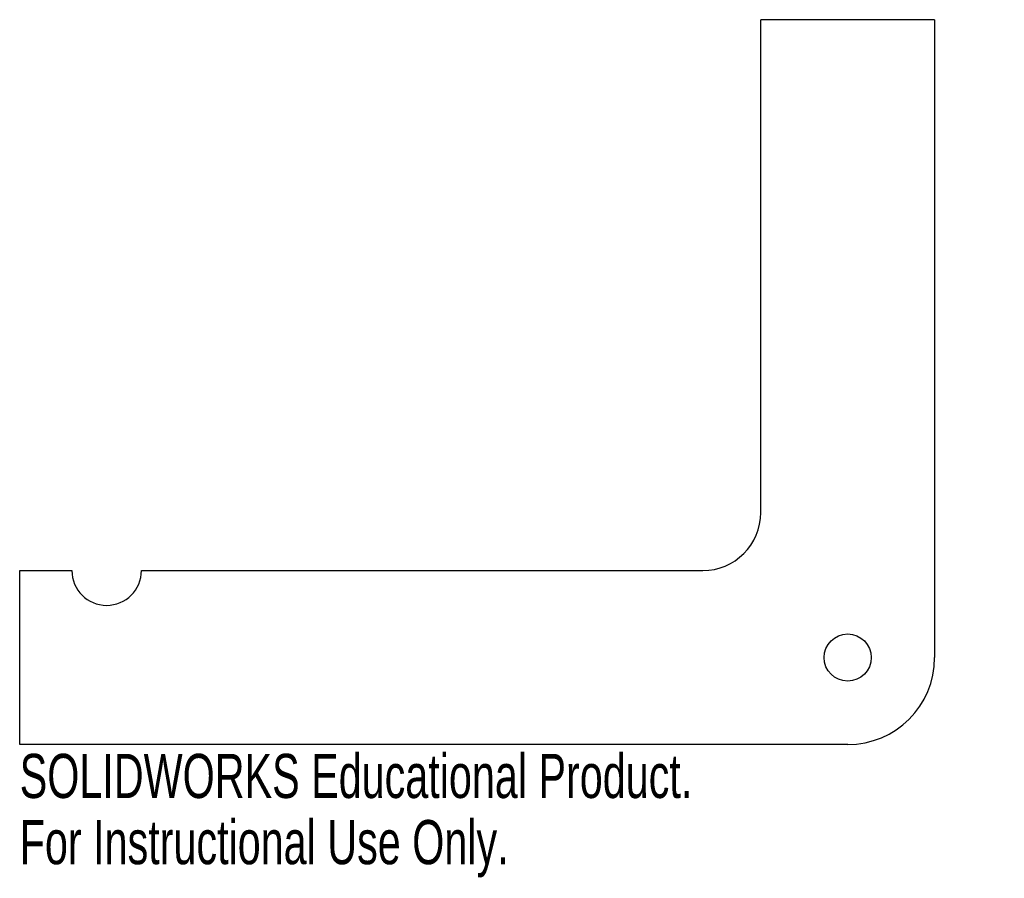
# Model space of a CAD drawing. Header units: inches. Extents: x -2.55 to 1.7, y -0.04 to 3.66.
import ezdxf

# ---------------------------------------------------------------- set-up
doc = ezdxf.new("R2010")
doc.units = ezdxf.units.IN
doc.header["$MEASUREMENT"] = 0
doc.styles.add('SLDTEXTSTYLE0', font='TXT', dxfattribs={"width": 0.7})

msp = doc.modelspace()

# ---------------------------------------------------------------- linework, layer by layer
at = {"color": 7, "linetype": 'Continuous', "lineweight": 25}
for p, q in [((1.3988, 3.6646), (0.6488, 3.6646)), ((0.6488, 1.5396), (0.6488, 3.6646)), ((1.3988, 3.6646), (1.3988, 0.9146)), ((-2.5472, 0.5396), (-2.5472, 1.2896)), ((-2.5472, 1.2896), (-2.3222, 1.2896)), ((-2.0222, 1.2896), (0.3988, 1.2896)), ((1.0238, 0.5396), (-2.5472, 0.5396))]:
    msp.add_line(p, q, dxfattribs=at)
msp.add_circle((1.0238, 0.9146), 0.1016, dxfattribs=at)
for centre, radius, start in [((0.3988, 1.5396), 0.25, 270), ((-2.1722, 1.2896), 0.15, 180), ((1.0238, 0.9146), 0.375, 270)]:
    msp.add_arc(centre, radius, start, 0, dxfattribs=at)

# ---------------------------------------------------------------- texts
at = {"color": 7, "linetype": 'Continuous', "char_height": 0.1903, "attachment_point": 1, "style": 'SLDTEXTSTYLE0'}
for s, insert in [('SOLIDWORKS Educational Product.', (-2.5472, 0.4994)), ('For Instructional Use Only.', (-2.5472, 0.214))]:
    msp.add_mtext(s, dxfattribs=dict(at, insert=insert))

doc.saveas('drawing.dxf')
